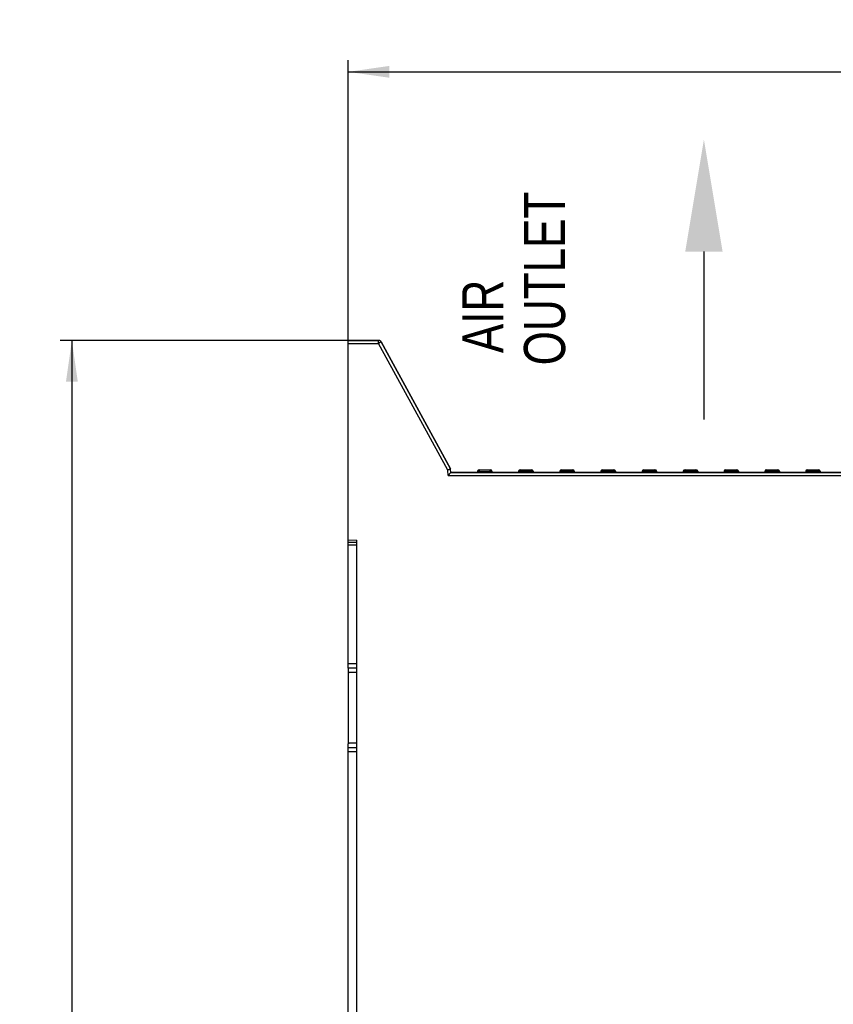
# Model space of a CAD drawing. Header units: millimetres. Extents: x 0 to 841, y 0 to 594.
# Tile 29 of 127: x 281 to 350, y 313 to 397. Entities that reach past the tile are written whole.
import ezdxf

# ---------------------------------------------------------------- set-up
doc = ezdxf.new("R2010")
doc.units = ezdxf.units.MM
doc.header["$LTSCALE"] = 46.255
doc.layers.get('0').update_dxf_attribs({"linetype": 'CONTINUOUS'})
for name, color, linetype in [('CURVES', 7, 'CONTINUOUS'), ('DRAFTS', 7, 'CONTINUOUS'), ('ROUNDS', 7, 'CONTINUOUS')]:
    doc.layers.add(name, color=color, linetype=linetype)
doc.styles.get("Standard").update_dxf_attribs({"font": 'txt', "width": 0.8})
doc.dimstyles.new('DIMSTYLE_3', dxfattribs={"dimtxt": 3.5, "dimasz": 3.5, "dimexe": 0.18, "dimexo": 0.0625, "dimgap": 0.09, "dimtad": 1, "dimlfac": 2, "dimdsep": 46, "dimtxsty": 'STANDARD', "dimblk": '_FILLED', "dimblk1": '_FILLED', "dimblk2": '_FILLED', "dimcen": 0.09, "dimclrt": 5, "dimadec": 0, "dimazin": 0, "dimtfac": 1, "dimtofl": 0, "dimtmove": 0, "dimatfit": 3, "dimldrblk": '_FILLED', "dimfxl": 1, "dimtolj": 1, "dimarcsym": 0})

# ---------------------------------------------------------------- blocks, each defined once
blk = doc.blocks.new('_FILLED')
at = {"color": 0, "linetype": 'BYBLOCK'}
blk.add_solid([(0, 0), (-1, 0.143), (-1, -0.143)], dxfattribs=at)
blk = doc.blocks.new('*D2')
at = {"color": 2, "linetype": 'CONTINUOUS'}
for p, q in [((309.041, 369.924), (284.553, 369.924)), ((285.553, 369.924), (285.553, 294.163)), ((285.553, 218.402), (285.553, 294.163)), ((348.352, 218.402), (284.553, 218.402))]:
    blk.add_line(p, q, dxfattribs=at)
at = {"color": 2, "linetype": 'CONTINUOUS', "xscale": 3.5, "yscale": 3.5, "zscale": 3.5}
for p, rotation in [((285.553, 369.924), 90), ((285.553, 218.402), 270)]:
    blk.add_blockref('_FILLED', p, dxfattribs=dict(at, rotation=rotation))
at = {"color": 5, "linetype": 'CONTINUOUS', "insert": (281.178, 294.163), "char_height": 3.5, "width": 16.8, "attachment_point": 2, "rotation": 90, "line_spacing_factor": 0.9}
blk.add_mtext('303.05', dxfattribs=at)
blk = doc.blocks.new('*D3')
at = {"color": 2, "linetype": 'CONTINUOUS'}
for p, q in [((309.041, 369.674), (309.041, 393.77)), ((404.041, 358.405), (404.041, 393.77)), ((309.041, 392.77), (356.541, 392.77)), ((404.041, 392.77), (356.541, 392.77))]:
    blk.add_line(p, q, dxfattribs=at)
at = {"color": 2, "linetype": 'CONTINUOUS', "xscale": 3.5, "yscale": 3.5, "zscale": 3.5, "rotation": 180}
blk.add_blockref('_FILLED', (309.041, 392.77), dxfattribs=at)
at = {"color": 2, "linetype": 'CONTINUOUS', "xscale": 3.5, "yscale": 3.5, "zscale": 3.5}
blk.add_blockref('_FILLED', (404.041, 392.77), dxfattribs=at)
at = {"color": 5, "linetype": 'CONTINUOUS', "insert": (356.541, 397.145), "char_height": 3.5, "width": 8.4, "attachment_point": 2, "line_spacing_factor": 0.9}
blk.add_mtext('190', dxfattribs=at)
blk = doc.blocks.new('SYMBOL_0_BL1', base_point=(339.306, 375.106))
at = {"color": 7, "linetype": 'CONTINUOUS'}
blk.add_line((339.306, 377.487), (339.306, 363.199), dxfattribs=at)
blk.add_solid([(340.893, 377.487), (339.306, 387.012), (337.718, 377.487)], dxfattribs=at)

msp = doc.modelspace()

# ---------------------------------------------------------------- linework, layer by layer
at = {"color": 7, "linetype": 'CONTINUOUS'}
for p, q in [((309.0412, 342.0491), (309.0412, 352.5241)), ((309.7912, 342.4241), (309.0412, 342.4241)), ((309.0412, 341.6741), (309.0412, 335.6741)), ((309.7912, 341.6741), (309.1478, 341.6741)), ((309.0412, 257.5741), (309.0412, 335.2991)), ((309.7912, 335.6741), (309.1478, 335.6741)), ((309.7912, 334.9241), (309.0412, 334.9241))]:
    msp.add_line(p, q, dxfattribs=at)
at = {"color": 9, "linetype": 'CONTINUOUS'}
for p, q in [((309.7912, 342.0491), (309.0412, 342.0491)), ((309.0412, 335.2991), (309.7912, 335.2991))]:
    msp.add_line(p, q, dxfattribs=at)
at = {"color": 7, "linetype": 'CONTINUOUS'}
for points in [[(309.0412, 342.0491), (309.0412, 342.0112), (309.0411, 341.9734), (309.0415, 341.9355)], [(309.0904, 341.6942), (309.1056, 341.6808), (309.1275, 341.6741), (309.1478, 341.6741)], [(309.0412, 335.2991), (309.0412, 335.337), (309.0411, 335.3748), (309.0415, 335.4127)], [(309.0904, 335.654), (309.1056, 335.6674), (309.1275, 335.6741), (309.1478, 335.6741)]]:
    msp.add_open_spline(points, degree=3, dxfattribs=at)
for points in [[(309.0415, 341.9355), (309.042, 341.8822), (309.0407, 341.8007), (309.0678, 341.7142), (309.0904, 341.6942)], [(309.0415, 335.4127), (309.042, 335.466), (309.0407, 335.5475), (309.0678, 335.634), (309.0904, 335.654)]]:
    msp.add_open_spline(points, degree=3, knots=[0, 0, 0, 0, 0.6388915, 1, 1, 1, 1], dxfattribs=at)
at = {"layer": 'CURVES', "color": 40, "linetype": 'CONTINUOUS'}
for p, q in [((311.6428, 369.9241), (309.0412, 369.9241)), ((311.8623, 369.7938), (317.7502, 358.9994)), ((317.7912, 358.6741), (317.7679, 358.9406)), ((388.2437, 358.6741), (317.7912, 358.6741))]:
    msp.add_line(p, q, dxfattribs=at)
for centre, radius, start, end in [((311.6281, 369.6514), 0.2745, 65.119943, 70.457556), ((311.6236, 369.6417), 0.2852, 53.14653, 65.121766), ((311.6305, 369.651), 0.2737, 47.858883, 53.143846), ((317.6194, 358.9282), 0.1489, 20.46323, 28.567507), ((317.6156, 358.9267), 0.153, 12.787956, 20.492586), ((317.6198, 358.9276), 0.1487, 5.040015, 12.814003)]:
    msp.add_arc(centre, radius, start, end, dxfattribs=at)
for points in [[(311.7199, 369.9101), (311.6945, 369.9191), (311.6683, 369.9241), (311.6428, 369.9241)], [(311.8623, 369.7938), (311.8503, 369.8158), (311.8337, 369.8361), (311.8141, 369.8539)]]:
    msp.add_open_spline(points, degree=3, dxfattribs=at)
at = {"layer": 'DRAFTS', "color": 7, "linetype": 'CONTINUOUS'}
msp.add_line((309.0412, 352.9503), (309.7912, 352.9241), dxfattribs=at)
at = {"layer": 'ROUNDS', "color": 7, "linetype": 'CONTINUOUS'}
for p, q in [((309.0412, 352.5241), (309.0412, 369.9241)), ((309.0412, 369.9241), (311.6428, 369.9241)), ((317.7502, 358.9994), (311.8623, 369.7938)), ((317.5621, 358.4241), (317.7912, 358.6741)), ((317.7912, 358.6741), (317.7679, 358.9406)), ((317.7912, 358.6741), (395.7912, 358.6741)), ((320.0511, 358.7872), (320.0412, 358.6741)), ((320.2005, 358.9241), (321.1319, 358.9241)), ((321.2813, 358.7872), (321.2912, 358.6741)), ((323.5511, 358.7872), (323.5412, 358.6741)), ((323.7005, 358.9241), (324.6319, 358.9241)), ((324.7813, 358.7872), (324.7912, 358.6741)), ((327.0511, 358.7872), (327.0412, 358.6741)), ((327.2005, 358.9241), (328.1319, 358.9241)), ((328.2813, 358.7872), (328.2912, 358.6741)), ((330.5511, 358.7872), (330.5412, 358.6741)), ((330.7005, 358.9241), (331.6319, 358.9241)), ((331.7813, 358.7872), (331.7912, 358.6741)), ((334.0511, 358.7872), (334.0412, 358.6741)), ((334.2005, 358.9241), (335.1319, 358.9241)), ((335.2813, 358.7872), (335.2912, 358.6741)), ((337.5511, 358.7872), (337.5412, 358.6741)), ((337.7005, 358.9241), (338.6319, 358.9241)), ((338.7813, 358.7872), (338.7912, 358.6741)), ((341.0211, 358.7872), (341.0112, 358.6741)), ((341.1705, 358.9241), (342.1019, 358.9241)), ((342.2513, 358.7872), (342.2612, 358.6741)), ((344.4812, 358.7741), (344.4812, 358.6741)), ((344.6312, 358.9241), (345.5719, 358.9241)), ((345.7213, 358.7872), (345.7312, 358.6741)), ((347.9611, 358.7872), (347.9512, 358.6741)), ((348.1105, 358.9241), (349.0419, 358.9241)), ((349.1913, 358.7872), (349.2012, 358.6741)), ((309.0412, 352.7741), (309.7912, 352.7741)), ((309.7912, 262.1741), (309.7912, 352.9241))]:
    msp.add_line(p, q, dxfattribs=at)
at = {"layer": 'ROUNDS', "color": 9, "linetype": 'CONTINUOUS'}
for p, q in [((309.0412, 369.6741), (311.6428, 369.6741)), ((311.6428, 369.6741), (311.6428, 369.9241)), ((311.8623, 369.7938), (311.6428, 369.6741)), ((317.5207, 358.898), (311.6428, 369.6741)), ((317.6487, 358.9546), (317.5207, 358.898)), ((317.5621, 358.4241), (317.5207, 358.898)), ((317.7679, 358.9406), (317.5744, 358.9073)), ((317.7502, 358.9994), (317.6487, 358.9546)), ((320.2005, 358.7741), (320.0511, 358.7872)), ((320.2005, 358.7741), (320.1918, 358.6741)), ((320.2005, 358.9241), (320.2005, 358.7741)), ((320.2005, 358.7741), (321.1319, 358.7741)), ((321.1319, 358.7741), (321.1319, 358.9241)), ((321.2813, 358.7872), (321.1319, 358.7741)), ((321.1319, 358.7741), (321.1406, 358.6741)), ((323.7005, 358.7872), (323.6906, 358.6741)), ((323.7005, 358.9241), (323.7005, 358.7872)), ((323.7005, 358.7872), (324.6319, 358.7872)), ((324.6319, 358.7872), (324.6319, 358.9241)), ((324.6319, 358.7872), (324.6418, 358.6741)), ((327.2005, 358.7872), (327.1906, 358.6741)), ((327.2005, 358.9241), (327.2005, 358.7872)), ((327.2005, 358.7872), (328.1319, 358.7872)), ((328.1319, 358.7872), (328.1319, 358.9241)), ((328.1319, 358.7872), (328.1418, 358.6741)), ((330.7005, 358.7872), (330.6906, 358.6741)), ((330.7005, 358.9241), (330.7005, 358.7872)), ((330.7005, 358.7872), (331.6319, 358.7872)), ((331.6319, 358.7872), (331.6319, 358.9241)), ((331.6319, 358.7872), (331.6418, 358.6741)), ((334.2005, 358.7872), (334.1906, 358.6741)), ((334.2005, 358.9241), (334.2005, 358.7872)), ((334.2005, 358.7872), (335.1319, 358.7872)), ((335.1319, 358.7872), (335.1319, 358.9241)), ((335.1319, 358.7872), (335.1418, 358.6741)), ((337.7005, 358.7872), (337.6906, 358.6741)), ((337.7005, 358.9241), (337.7005, 358.7872)), ((337.7005, 358.7872), (338.6319, 358.7872)), ((338.6319, 358.7872), (338.6319, 358.9241)), ((338.6319, 358.7872), (338.6418, 358.6741)), ((341.1705, 358.7872), (341.1606, 358.6741)), ((341.1705, 358.9241), (341.1705, 358.7872)), ((341.1705, 358.7872), (342.1019, 358.7872)), ((342.1019, 358.7872), (342.1019, 358.9241)), ((342.1019, 358.7872), (342.1118, 358.6741)), ((344.6312, 358.9241), (344.6312, 358.6741)), ((344.6312, 358.7872), (345.5719, 358.7872)), ((345.5719, 358.7872), (345.5719, 358.9241)), ((345.5719, 358.7872), (345.5818, 358.6741)), ((348.1105, 358.7872), (348.1006, 358.6741)), ((348.1105, 358.9241), (348.1105, 358.7872)), ((348.1105, 358.7872), (349.0419, 358.7872)), ((349.0419, 358.7872), (349.0419, 358.9241)), ((349.0419, 358.7872), (349.0518, 358.6741)), ((317.5621, 358.4241), (388.5124, 358.4241)), ((309.0412, 352.5241), (309.7912, 352.5241))]:
    msp.add_line(p, q, dxfattribs=at)
at = {"layer": 'ROUNDS', "color": 7, "linetype": 'CONTINUOUS'}
for centre, radius, start, end in [((311.6428, 369.6741), 0.25, 28.61046, 90), ((317.6185, 358.9276), 0.15, 5.000007, 28.610453), ((320.2005, 358.7741), 0.15, 90, 175), ((321.1319, 358.7741), 0.15, 5, 90), ((323.7005, 358.7741), 0.15, 90, 175), ((324.6319, 358.7741), 0.15, 5, 90), ((327.2005, 358.7741), 0.15, 90, 175), ((328.1319, 358.7741), 0.15, 5, 90), ((330.7005, 358.7741), 0.15, 90, 175), ((331.6319, 358.7741), 0.15, 5, 90), ((334.2005, 358.7741), 0.15, 90, 175), ((335.1319, 358.7741), 0.15, 5, 90), ((337.7005, 358.7741), 0.15, 90, 175), ((338.6319, 358.7741), 0.15, 5, 90), ((341.1705, 358.7741), 0.15, 90, 175), ((342.1019, 358.7741), 0.15, 5, 90), ((344.6312, 358.7741), 0.15, 90, 180), ((345.5719, 358.7741), 0.15, 5, 90), ((348.1105, 358.7741), 0.15, 90, 175), ((349.0419, 358.7741), 0.15, 5, 90)]:
    msp.add_arc(centre, radius, start, end, dxfattribs=at)
at = {"layer": 'ROUNDS', "color": 9, "linetype": 'CONTINUOUS'}
msp.add_arc((321.9207, 333.5283), 25.7484, 99.717962, 99.839223, dxfattribs=at)
for points, knots in [([(323.5718, 358.7919), (323.5667, 358.7916), (323.5611, 358.7908), (323.5513, 358.7892), (323.5511, 358.7872)], [0, 0, 0, 0, 0.7132649, 1, 1, 1, 1]), ([(323.7005, 358.7872), (323.6878, 358.7883), (323.645, 358.7914), (323.602, 358.7938), (323.5718, 358.7919)], [0, 0, 0, 0, 0.2972578, 1, 1, 1, 1]), ([(324.7813, 358.7872), (324.7807, 358.7941), (324.7421, 358.7889), (324.7245, 358.7926), (324.7063, 358.7919)], [0, 0, 0, 0, 0.2770021, 1, 1, 1, 1]), ([(327.0718, 358.7919), (327.0667, 358.7916), (327.0611, 358.7908), (327.0513, 358.7892), (327.0511, 358.7872)], [0, 0, 0, 0, 0.7132649, 1, 1, 1, 1]), ([(327.2005, 358.7872), (327.1878, 358.7883), (327.145, 358.7914), (327.102, 358.7938), (327.0718, 358.7919)], [0, 0, 0, 0, 0.2972578, 1, 1, 1, 1]), ([(328.2813, 358.7872), (328.2807, 358.7941), (328.2421, 358.7889), (328.2245, 358.7926), (328.2063, 358.7919)], [0, 0, 0, 0, 0.2770021, 1, 1, 1, 1]), ([(330.5718, 358.7919), (330.5667, 358.7916), (330.5611, 358.7908), (330.5513, 358.7892), (330.5511, 358.7872)], [0, 0, 0, 0, 0.7132649, 1, 1, 1, 1]), ([(330.7005, 358.7872), (330.6878, 358.7883), (330.645, 358.7914), (330.602, 358.7938), (330.5718, 358.7919)], [0, 0, 0, 0, 0.2972578, 1, 1, 1, 1]), ([(331.7813, 358.7872), (331.7807, 358.7941), (331.7424, 358.7889), (331.7249, 358.7926), (331.7069, 358.7919)], [0, 0, 0, 0, 0.2767592, 1, 1, 1, 1]), ([(334.0715, 358.7919), (334.0665, 358.7916), (334.0609, 358.7908), (334.0513, 358.7892), (334.0511, 358.7872)], [0, 0, 0, 0, 0.7128736, 1, 1, 1, 1]), ([(334.2005, 358.7872), (334.1878, 358.7883), (334.1449, 358.7914), (334.1017, 358.7938), (334.0715, 358.7919)], [0, 0, 0, 0, 0.2977715, 1, 1, 1, 1]), ([(335.2813, 358.7872), (335.2807, 358.7941), (335.2424, 358.7889), (335.2249, 358.7926), (335.2069, 358.7919)], [0, 0, 0, 0, 0.2767592, 1, 1, 1, 1]), ([(337.5715, 358.7919), (337.5665, 358.7916), (337.5609, 358.7908), (337.5513, 358.7892), (337.5511, 358.7872)], [0, 0, 0, 0, 0.7128736, 1, 1, 1, 1]), ([(337.7005, 358.7872), (337.6878, 358.7883), (337.6449, 358.7914), (337.6017, 358.7938), (337.5715, 358.7919)], [0, 0, 0, 0, 0.2977715, 1, 1, 1, 1]), ([(338.7813, 358.7872), (338.7807, 358.7941), (338.7424, 358.7889), (338.7249, 358.7926), (338.7069, 358.7919)], [0, 0, 0, 0, 0.2767592, 1, 1, 1, 1]), ([(341.0418, 358.7919), (341.0367, 358.7916), (341.0311, 358.7908), (341.0213, 358.7892), (341.0211, 358.7872)], [0, 0, 0, 0, 0.7132649, 1, 1, 1, 1]), ([(341.1705, 358.7872), (341.1578, 358.7883), (341.115, 358.7914), (341.072, 358.7938), (341.0418, 358.7919)], [0, 0, 0, 0, 0.2972578, 1, 1, 1, 1]), ([(342.2513, 358.7872), (342.2507, 358.7941), (342.2124, 358.7889), (342.1949, 358.7926), (342.1769, 358.7919)], [0, 0, 0, 0, 0.2767592, 1, 1, 1, 1]), ([(344.5017, 358.7807), (344.4966, 358.7799), (344.491, 358.7787), (344.4812, 358.7762), (344.4812, 358.7741)], [0, 0, 0, 0, 0.7133478, 1, 1, 1, 1]), ([(344.6312, 358.7872), (344.6184, 358.7872), (344.5752, 358.7865), (344.5318, 358.7852), (344.5017, 358.7807)], [0, 0, 0, 0, 0.2966677, 1, 1, 1, 1]), ([(345.7213, 358.7872), (345.7207, 358.7941), (345.6824, 358.7889), (345.6649, 358.7926), (345.6469, 358.7919)], [0, 0, 0, 0, 0.2767592, 1, 1, 1, 1]), ([(347.9818, 358.7919), (347.9767, 358.7916), (347.9711, 358.7908), (347.9613, 358.7892), (347.9611, 358.7872)], [0, 0, 0, 0, 0.7132649, 1, 1, 1, 1]), ([(348.1105, 358.7872), (348.0978, 358.7883), (348.055, 358.7914), (348.012, 358.7938), (347.9818, 358.7919)], [0, 0, 0, 0, 0.2972578, 1, 1, 1, 1]), ([(349.1913, 358.7872), (349.1907, 358.7941), (349.1524, 358.7889), (349.1349, 358.7926), (349.1169, 358.7919)], [0, 0, 0, 0, 0.2767592, 1, 1, 1, 1])]:
    msp.add_open_spline(points, degree=3, knots=knots, dxfattribs=at)
for points in [[(324.7063, 358.7919), (324.6815, 358.791), (324.6566, 358.7893), (324.6319, 358.7872)], [(328.2063, 358.7919), (328.1815, 358.791), (328.1566, 358.7893), (328.1319, 358.7872)], [(331.7069, 358.7919), (331.6818, 358.791), (331.6568, 358.7893), (331.6319, 358.7872)], [(335.2069, 358.7919), (335.1818, 358.791), (335.1568, 358.7893), (335.1319, 358.7872)], [(338.7069, 358.7919), (338.6818, 358.791), (338.6568, 358.7893), (338.6319, 358.7872)], [(342.1769, 358.7919), (342.1518, 358.791), (342.1268, 358.7893), (342.1019, 358.7872)], [(345.6469, 358.7919), (345.6218, 358.791), (345.5968, 358.7893), (345.5719, 358.7872)], [(349.1169, 358.7919), (349.0918, 358.791), (349.0668, 358.7893), (349.0419, 358.7872)]]:
    msp.add_open_spline(points, degree=3, dxfattribs=at)

# ---------------------------------------------------------------- block references
at = {"color": 2, "linetype": 'CONTINUOUS'}
msp.add_blockref('SYMBOL_0_BL1', (339.3058, 375.1057), dxfattribs=at)

# ---------------------------------------------------------------- texts
at = {"color": 5, "linetype": 'CONTINUOUS', "insert": (318.75, 367.8048), "char_height": 3.5, "width": 16.8, "attachment_point": 1, "rotation": 90, "line_spacing_factor": 0.9}
msp.add_mtext(' AIR\\POUTLET', dxfattribs=at)

# ---------------------------------------------------------------- dimensions: what is measured, and where the dimension line sits
at = {"color": 2, "linetype": 'CONTINUOUS'}
dim = msp.add_linear_dim(base=(404.0412, 392.7703), p1=(309.0412, 369.6741), p2=(404.0412, 358.405), dimstyle='DIMSTYLE_3', dxfattribs=at)
dim.commit()
dim.dimension.update_dxf_attribs({"geometry": '*D3', "text_midpoint": (352.3412, 395.3953), "dimtype": 160})
dim = msp.add_linear_dim(base=(285.5534, 218.4015), p1=(309.0412, 369.9241), p2=(348.3515, 218.4015), angle=270, dimstyle='DIMSTYLE_3', dxfattribs=at)
dim.commit()
dim.dimension.update_dxf_attribs({"geometry": '*D2', "text_midpoint": (286.6922, 286.6532), "dimtype": 160})

doc.saveas('drawing.dxf')
